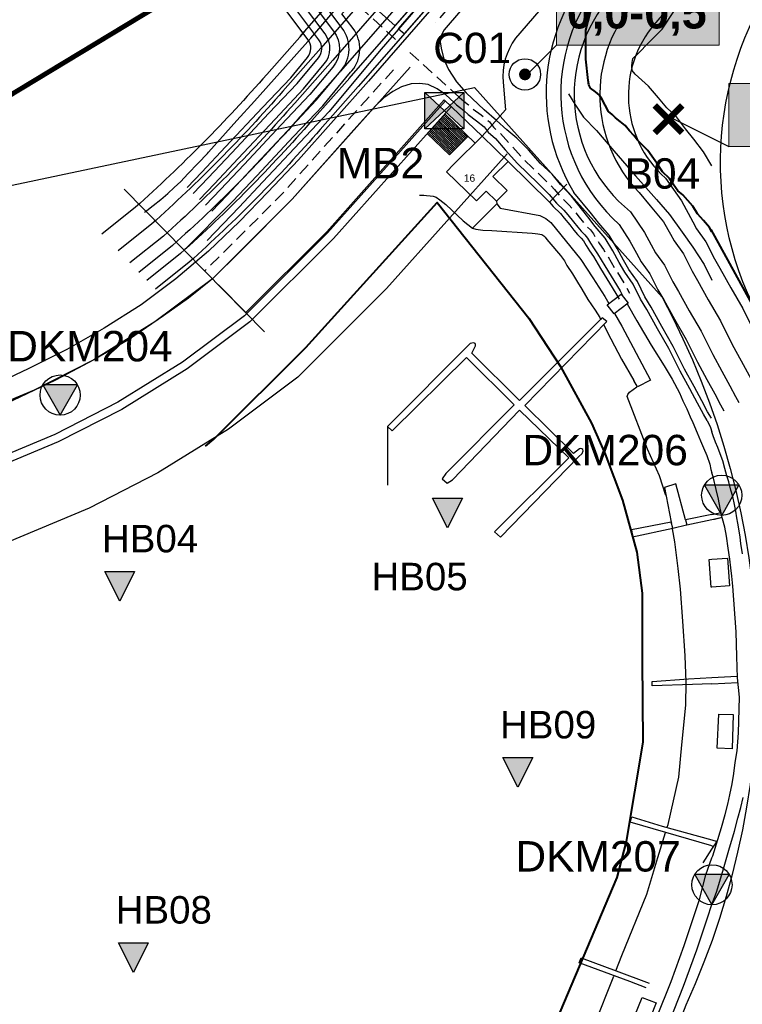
# Model space of a CAD drawing. Extents: x 158343 to 162498, y 431347 to 434500.
# Tile 27 of 248: x 158858 to 159006, y 433254 to 433457. Entities that reach past the tile are written whole.
import ezdxf
from ezdxf.enums import TextEntityAlignment as Align

# ---------------------------------------------------------------- set-up
doc = ezdxf.new("R2010")
doc.units = 0
doc.header["$LTSCALE"] = 10
doc.header["$MEASUREMENT"] = 0
doc.linetypes.add('HIDDEN', pattern=[0.375, 0.25, -0.125])
doc.layers.add('000_onzichtbaar', color=8, linetype='CONTINUOUS', plot=False)
doc.layers.add('MEET', color=6, linetype='CONTINUOUS', plot=False)
for name, color, linetype in [('20_betonwerk', 252, 'CONTINUOUS'), ('33_trappen en balustraden', 252, 'CONTINUOUS'), ('44_plafonds', 8, 'CONTINUOUS'), ('47_binneninrichting', 8, 'CONTINUOUS'), ('bestaand 007m', 8, 'CONTINUOUS'), ('bestaand 008m', 8, 'CONTINUOUS'), ('bestaand 009m', 8, 'CONTINUOUS'), ('bestaand 010m', 8, 'CONTINUOUS'), ('bestaand 011m', 8, 'CONTINUOUS'), ('bestaand 012m', 8, 'CONTINUOUS'), ('bestaande dijk', 8, 'CONTINUOUS'), ('bestaande hoogtelijnen', 8, 'CONTINUOUS'), ('BORING-MWH', 7, 'CONTINUOUS'), ('HUISNUM', 7, 'CONTINUOUS'), ('KLASSE-B-INDUSTRIE', 40, 'CONTINUOUS'), ('KWALITEIT-DIEPTE', 7, 'CONTINUOUS'), ('nieuw006m', 8, 'CONTINUOUS'), ('nieuw007m', 8, 'CONTINUOUS'), ('nieuw008m', 8, 'CONTINUOUS'), ('nieuw009m', 8, 'CONTINUOUS'), ('nieuw010m', 8, 'CONTINUOUS'), ('nieuw011m', 8, 'CONTINUOUS'), ('nieuw012m', 8, 'CONTINUOUS'), ('SONDERING', 7, 'CONTINUOUS'), ('WB-STEEKMONSTER', 7, 'CONTINUOUS'), ('X-XX-AL-grens_project-G', 7, 'AL-grens_project')]:
    doc.layers.add(name, color=color, linetype=linetype)
doc.styles.add('STANDAARD', font='arial.ttf')
doc.styles.get("Standard").update_dxf_attribs({"font": 'arial.ttf'})
doc.styles.add('Style-STANDARD', font='arial.ttf')
doc.styles.add('STYLE3', font='arialbd.ttf')
doc.linetypes.add('AL-grens_project', pattern='A,3.5,-2,[8,CCS.shx,S=2.5,R=0,X=0,Y=0],-2,3.5', length=11)

# ---------------------------------------------------------------- blocks, each defined once
blk = doc.blocks.new('STEEK')
at = {"layer": 'WB-STEEKMONSTER'}
blk.add_lwpolyline([(-2.7, 5.4), (2.7, 5.4), (0, 0)], close=True, dxfattribs=at)
blk.add_solid([(0, 0), (2.7, 5.4), (-2.7, 5.4)], dxfattribs=at)
at = {"layer": 'WB-STEEKMONSTER', "style": 'STANDAARD'}
blk.add_attdef('BNO', (-3.22, 8.87), '', height=5, dxfattribs=at)
blk = doc.blocks.new('B-2-MWH')
at = {"layer": 'BORING-MWH'}
blk.add_lwpolyline([(-0.39, 0, 0.772, 0.772, 1), (0.39, 0, 0.772, 0.772, 1)], format="xyseb", close=True, dxfattribs=at)
at = {"layer": 'BORING-MWH', "linetype": 'Continuous'}
blk.add_circle((0, 0), 2.06, dxfattribs=at)
at = {"layer": 'BORING-MWH', "style": 'STANDAARD'}
blk.add_attdef('BNO', (-4.5, 5.4), '', height=4, dxfattribs=at)
blk = doc.blocks.new('B-1-MWH')
at = {"layer": 'BORING-MWH'}
for points in [[(-1.8, 1.8, 0.85, 0.85, 0), (1.8, -1.8, 0.85, 0.85, 0)], [(-1.8, -1.8, 0.85, 0.85, 0), (1.8, 1.8, 0.85, 0.85, 0)]]:
    blk.add_lwpolyline(points, format="xyseb", dxfattribs=at)
at = {"layer": 'BORING-MWH', "style": 'STANDAARD'}
blk.add_attdef('BNO', (-3.79, 5.29), '', height=4, dxfattribs=at)
blk = doc.blocks.new('SONDERING')
at = {"layer": 'SONDERING', "transparency": 33554687}
h = blk.add_hatch(color=256, dxfattribs=at)
h.dxf.hatch_style = 1
h.paths.add_polyline_path([(0, -1.65), (1.418, 0.843), (-1.418, 0.843)])
at = {"layer": 'SONDERING'}
blk.add_lwpolyline([(0, -1.65), (1.418, 0.843), (-1.418, 0.843), (0, -1.65)], dxfattribs=at)
blk.add_circle((0, 0), 1.65, dxfattribs=at)
blk.add_attdef('BNO', (-2.722, 3.368), '', height=2.5, dxfattribs=at)
blk = doc.blocks.new('BO-30M')
at = {"layer": 'BORING-MWH'}
blk.add_lwpolyline([(-1.6, 1.5), (1.6, 1.5), (1.6, -1.5), (-1.6, -1.5)], close=True, dxfattribs=at)
for points in [[(-1.6, 1.5), (1.6, -1.5)], [(1.6, 1.5), (-1.6, -1.5)]]:
    blk.add_lwpolyline(points, dxfattribs=at)
blk.add_solid([(-1.6, 1.5), (1.6, -1.5), (-1.6, -1.5), (1.6, 1.5)], dxfattribs=at)
at = {"layer": 'BORING-MWH', "style": 'STANDAARD'}
blk.add_attdef('BNO', (-3.034, 3.635), '', height=2.5, dxfattribs=at)

msp = doc.modelspace()

# ---------------------------------------------------------------- hatches: boundary and pattern name
at = {"layer": 'KLASSE-B-INDUSTRIE'}
for points in [[(158968.1, 433464.45), (159001.51, 433464.45), (159001.51, 433451.45), (158968.1, 433451.45)], [(159003.46, 433443.6), (159036.88, 433443.6), (159036.88, 433430.61), (159003.46, 433430.61)]]:
    msp.add_hatch(color=256, dxfattribs=at).paths.add_polyline_path(points)

# ---------------------------------------------------------------- linework, layer by layer
at = {"layer": '000_onzichtbaar', "linetype": 'Continuous', "lineweight": 40}
msp.add_line((158999.74, 433413.57), (159008.58, 433397.49), dxfattribs=at)
at = {"layer": '000_onzichtbaar', "flags": 128}
for points in [[(158883.53, 433417.13), (158883.54, 433417.14), (158883.73, 433417.28), (158883.83, 433417.36), (158883.93, 433417.44), (158884.03, 433417.52), (158885.31, 433418.49), (158886.87, 433419.78), (158888.31, 433420.98), (158889.63, 433422.24), (158890.95, 433423.44), (158892.45, 433425), (158894.55, 433427.19), (158896.47, 433429.23), (158896.68, 433429.47), (158902.5, 433435.98), (158906.13, 433439.97), (158917.68, 433452.87), (158930.31, 433467.72), (158943.78, 433483.17), (158955.81, 433498.29), (158957.14, 433500)], [(159000, 433426.66), (158998.23, 433429.56), (158996.25, 433432.14), (158994.57, 433434.24), (158992.71, 433436.7), (158990.76, 433438.59), (158989.02, 433440.6), (158986.95, 433443.03), (158984.25, 433445.49), (158983.62, 433446.27), (158983.53, 433447.23), (158983.59, 433447.92), (158983.77, 433448.73), (158984.76, 433449.66), (158987.13, 433452.09), (158989.77, 433454.73), (158992.2, 433458.36)], [(158970.54, 433441.43), (158971.86, 433439.31), (158973.63, 433436.64), (158976.27, 433433.91), (158979.84, 433429.77), (158984.31, 433424.58), (158988.6, 433419.75), (158991.3, 433416.69), (158993.88, 433413.06), (158996.07, 433409.94), (158998.41, 433406.4), (159000, 433403.15)]]:
    msp.add_lwpolyline(points, dxfattribs=at)
at = {"layer": '000_onzichtbaar', "linetype": 'Continuous', "lineweight": 40, "flags": 128}
for points in [[(158974.71, 433443.47), (158974.62, 433444.2), (158974.1, 433448.58), (158974.09, 433454.51), (158975.07, 433458.22), (158977.06, 433462.8), (158979.81, 433466.27)], [(159000, 433413.13), (158999.49, 433414.02), (158998.23, 433415.46), (158997, 433416.84), (158996.04, 433418.4), (158994, 433420.68), (158993.01, 433421.55), (158992.02, 433422.87), (158991.3, 433424.04), (158989.86, 433425.45), (158988.69, 433427.22), (158987.67, 433428.63), (158986.83, 433429.8), (158985.72, 433430.91), (158984.7, 433431.93), (158983.95, 433432.92), (158983.05, 433433.85), (158982.21, 433434.96), (158981.19, 433435.77), (158980.17, 433436.52), (158979.51, 433437.18), (158978.73, 433437.81), (158978.07, 433439.1), (158977.47, 433440.3), (158976.93, 433441.17), (158976.09, 433441.86), (158975.1, 433442.61), (158974.74, 433443.3), (158974.67, 433443.64)], [(158896.04, 433369.06), (158897.73, 433370.49), (158916.65, 433389.37), (158943.63, 433419.11), (158962.43, 433395.41), (158968.89, 433385.48), (158975.26, 433373.79), (158978.06, 433367.45), (158981.62, 433357.96), (158984.61, 433347.34), (158985.67, 433338.86), (158985.7, 433325.13), (158985.82, 433308.28), (158982.42, 433287.85), (158980.45, 433280.51), (158955.04, 433220.34)]]:
    msp.add_lwpolyline(points, dxfattribs=at)
at = {"layer": '000_onzichtbaar'}
for points in [[(158938.02, 433446.9), (158913.82, 433419.8), (158897.46, 433403.47), (158885.65, 433394.63), (158873.13, 433386.84), (158860.88, 433380.57), (158782.77, 433347.86), (158766.1, 433341.07), (158677.46, 433305.16), (158633.18, 433291.97)], [(158933.4, 433373.13), (158933.4, 433361.09)], [(158933.4, 433373.13), (158933.4, 433361.09)]]:
    msp.add_lwpolyline(points, dxfattribs=at)
at = {"layer": '20_betonwerk', "linetype": 'HIDDEN', "flags": 128}
for points in [[(159057.49, 433580.23), (159052.7, 433575.5), (159041.67, 433564.63), (159029.47, 433552.86), (159016.66, 433539.3), (159001.33, 433522.09), (158998.33, 433518.8), (158983.33, 433502.27), (158982.64, 433501.48), (158963.88, 433480.04), (158943.29, 433456.09)], [(158935.05, 433452.64), (158922.92, 433463.68), (158914.17, 433521.51)], [(158948.15, 433440.72), (158937.92, 433450.03)], [(158934.64, 433446.4), (158924.8, 433435.53), (158912.18, 433421.34), (158901.6, 433410.69), (158895.88, 433405.08)], [(158948.16, 433440.71), (158948.57, 433440.33), (158949.08, 433439.92), (158950.04, 433439.19), (158950.9, 433438.36), (158952.62, 433437.11), (158954.31, 433435.71), (158955.17, 433434.61), (158956.6, 433433.32), (158958.7, 433430.98), (158961.19, 433428.17), (158963.19, 433426.23), (158965.38, 433424.1), (158967.71, 433421.82), (158969.21, 433420.02), (158970.7, 433418.59), (158971.61, 433417.53), (158972.76, 433416.1), (158973.63, 433415.02), (158974.23, 433414.29), (158975.05, 433413.49), (158975.68, 433412.67), (158976.32, 433411.58), (158976.92, 433410.62), (158977.76, 433409.45), (158979.29, 433406.91), (158982.43, 433401.73), (158983.1, 433400.52)]]:
    msp.add_lwpolyline(points, dxfattribs=at)
at = {"layer": '20_betonwerk'}
for points in [[(158945.28, 433440.02), (158921.08, 433412.92), (158904.02, 433395.89), (158891.3, 433386.37), (158878.06, 433378.13), (158865.1, 433371.49), (158786.59, 433338.62), (158769.86, 433331.81), (158691.94, 433300.24)], [(158946.51, 433438.84), (158922.32, 433411.76), (158905.14, 433394.61), (158892.26, 433384.96), (158878.9, 433376.65), (158865.82, 433369.95), (158787.24, 433337.05), (158770.5, 433330.23), (158729.66, 433313.68)], [(158957.93, 433429.12), (158933.22, 433401.44), (158914.98, 433383.24), (158900.74, 433372.57), (158886.29, 433363.58), (158872.14, 433356.33), (158792.96, 433323.19), (158776.15, 433316.33), (158690.8, 433281.76)]]:
    msp.add_lwpolyline(points, dxfattribs=at)
at = {"layer": '33_trappen en balustraden', "flags": 128}
for points in [[(158990.53, 433358.98), (158989.2, 433362.97), (158986.76, 433368.46), (158982.61, 433379.3), (158982.74, 433379.7), (158983.07, 433380.16), (158984.56, 433381.28)], [(158990.82, 433290.85), (158990.98, 433291.4), (158993.22, 433301.11), (158993.83, 433307.77), (158994.63, 433315.88), (158994.68, 433320.61), (158994.48, 433326.04), (158994.03, 433333.14), (158993.53, 433339.72), (158993.09, 433343.99), (158992.35, 433349.46), (158991.88, 433352.09)], [(158991.6, 433353.45), (158991.67, 433353.29)], [(158980.25, 433261.31), (158981.48, 433264.44), (158986.6, 433277.09), (158988.87, 433284.61), (158990.48, 433289.76)], [(158968.92, 433233.52), (158975.85, 433250.11), (158979.83, 433260.22)]]:
    msp.add_lwpolyline(points, dxfattribs=at)
at = {"layer": '44_plafonds'}
for p, q in [((158944.77, 433436.9), (158949.53, 433432.32)), ((158944.97, 433437.13), (158949.74, 433432.53)), ((158945.17, 433437.35), (158951.42, 433431.34)), ((158942.97, 433434.89), (158947.63, 433430.4)), ((158943.17, 433435.11), (158947.84, 433430.62)), ((158943.37, 433435.33), (158948.05, 433430.83)), ((158943.57, 433435.56), (158948.26, 433431.04)), ((158943.77, 433435.78), (158948.47, 433431.25)), ((158943.97, 433436.01), (158948.69, 433431.47)), ((158944.17, 433436.23), (158948.9, 433431.68)), ((158944.37, 433436.45), (158949.11, 433431.89)), ((158944.57, 433436.68), (158949.32, 433432.11)), ((158941.57, 433433.32), (158946.15, 433428.91)), ((158941.77, 433433.54), (158946.36, 433429.13)), ((158941.97, 433433.77), (158946.57, 433429.34)), ((158942.17, 433433.99), (158946.78, 433429.55)), ((158942.37, 433434.21), (158946.99, 433429.76)), ((158942.57, 433434.44), (158947.21, 433429.98)), ((158942.77, 433434.66), (158947.42, 433430.19)), ((158951.36, 433434.16), (158951.31, 433434.11)), ((158949.95, 433432.74), (158946.15, 433428.91))]:
    msp.add_line(p, q, dxfattribs=at)
at = {"layer": '44_plafonds', "flags": 128}
for points in [[(158957.99, 433421.63), (158955.75, 433419.4), (158953.65, 433421.43), (158951.69, 433419.48), (158945.49, 433425.45), (158947.04, 433426.99), (158947.01, 433427.02), (158952.8, 433432.78), (158958.19, 433427.59), (158955.05, 433424.46), (158957.99, 433421.63)], [(158982.8, 433398.46), (158979.91, 433396.26), (158978.48, 433398.13), (158981.38, 433400.33), (158982.8, 433398.46)], [(158978.43, 433394.7), (158977.47, 433395.42), (158960.49, 433378.47), (158950.74, 433388.22), (158951.34, 433389.39), (158951.49, 433389.69), (158951.46, 433389.99), (158951.43, 433390.17), (158951.25, 433390.26), (158951.01, 433390.29), (158950.68, 433390.26), (158950.38, 433390.14), (158950.2, 433390.02), (158933.4, 433373.13), (158934.33, 433372.23), (158949.63, 433387.29), (158959.41, 433377.6), (158945.4, 433363.5), (158944.65, 433362.39), (158945.64, 433361.46), (158946.72, 433362.18), (158960.49, 433376.46), (158970.6, 433366.71), (158955.36, 433351.47), (158956.62, 433350.42), (158972.58, 433366.89), (158973.36, 433367.61), (158973.54, 433368.15), (158973.48, 433368.42), (158973.3, 433368.57), (158973.03, 433368.6), (158972.79, 433368.57), (158971.56, 433367.55), (158961.57, 433377.42), (158978.43, 433394.7)], [(159000, 433355.04), (158994.6, 433353.93), (158994.81, 433352.91), (159000, 433354.02)], [(159000, 433355.04), (159001.89, 433355.43)], [(159000, 433354.02), (159002.13, 433354.47)], [(159000, 433354.02), (159000.5, 433354.12)], [(159000.5, 433354.12), (159002.13, 433354.47)], [(158991.96, 433352.25), (158991.6, 433353.45), (158983.5, 433351.89), (158983.68, 433350.48), (158991.96, 433352.25)], [(158999.42, 433345.81), (159000, 433345.85)], [(159000, 433340.11), (158999.85, 433340.1), (158999.42, 433345.81)], [(159000, 433345.85), (159003.18, 433346.09), (159003.61, 433340.39), (159000, 433340.11)], [(159000, 433320.3), (158995.98, 433320.11), (158987.73, 433319.85), (158987.76, 433320.76), (158995.18, 433321.29), (159000, 433321.57)], [(159004.38, 433313.96), (159004.16, 433306.89), (159001.05, 433307.07), (159001.4, 433314.07), (159004.38, 433313.96)], [(159000, 433286.97), (158983.24, 433291.87), (158983.52, 433292.92), (158989.8, 433291.05), (159000, 433288.2)], [(158986.52, 433257.86), (158983.17, 433259.11), (158972.77, 433262.95), (158973.12, 433263.96), (158980.31, 433261.34), (158987.12, 433258.76)], [(158988.54, 433254.74), (158986.36, 433249.21), (158983.44, 433250.3), (158985.69, 433255.86), (158988.54, 433254.74)]]:
    msp.add_lwpolyline(points, dxfattribs=at)
at = {"layer": '47_binneninrichting', "flags": 128}
for points in [[(158940, 433420.62), (158940.87, 433420.65), (158941.41, 433420.59), (158942.13, 433420.53), (158942.79, 433420.47), (158943.36, 433420.2), (158944.14, 433419.66), (158945.37, 433418.73), (158948.91, 433415.37), (158950.86, 433413.84), (158951.55, 433413.63), (158952.96, 433413.42), (158954.79, 433413.36), (158963.07, 433412.82), (158963.7, 433412.76), (158964.27, 433412.7), (158964.69, 433412.61), (158965.08, 433412.55), (158965.5, 433412.31), (158965.77, 433412.04), (158966.13, 433411.53), (158966.52, 433411.08), (158968.89, 433408.26), (158969.73, 433407.12), (158970.21, 433406.19), (158971.35, 433404.51), (158972.4, 433402.77), (158973.3, 433401.36), (158974.53, 433399.23), (158976, 433397.01), (158976.99, 433395.48), (158977.2, 433395.06)], [(158950.86, 433413.84), (158955.81, 433418.85)], [(158955.75, 433419.4), (158955.81, 433418.85), (158956.5, 433417.97), (158964.65, 433416.47)], [(158964.65, 433416.47), (158965.88, 433415.87), (158966.95, 433415.03)], [(158966.95, 433415.03), (158973.06, 433407.45)], [(158973.06, 433407.45), (158975.56, 433403.65), (158978, 433399.8)], [(158978, 433399.8), (158978.82, 433398.39)], [(158982.62, 433398.32), (158984.58, 433394.82), (158987.52, 433389.81), (158990.16, 433385.61), (158991.84, 433382.85), (158993.31, 433380.03), (158994.03, 433378.41), (158994.87, 433376.76), (158995.56, 433375.14), (158996.07, 433373.97), (158996.97, 433371.84), (158997.66, 433370.16), (158998.29, 433368.75), (158998.98, 433367.16), (158999.55, 433365.36), (158999.79, 433364.31), (159000, 433363.64)], [(158980.01, 433396.33), (158981.52, 433393.73), (158987.4, 433382.61)], [(158977.77, 433394.07), (158979.24, 433391.13), (158981.46, 433386.93), (158983.95, 433382.55)], [(158987.4, 433382.61), (158984.71, 433381.26), (158983.95, 433382.55)], [(158999.01, 433374.33), (158999.7, 433372.89), (159000, 433372.02)], [(159006.27, 433346.94), (159005.94, 433349.1), (159005.76, 433350.36), (159005.58, 433351.68), (159005.34, 433353.3), (159005.13, 433354.38), (159004.92, 433355.73), (159004.65, 433357.08), (159004.29, 433358.76), (159003.87, 433360.02), (159003.45, 433361.73), (159003.06, 433363.02), (159002.61, 433364.49), (159002.25, 433366.08), (159001.71, 433367.52), (159001.23, 433368.78), (159000.75, 433369.92), (159000.27, 433371.24), (159000, 433372.02)], [(159000, 433284.54), (159000.15, 433284.95), (159001.99, 433290.74), (159002.69, 433293.43), (159003.29, 433295.54), (159003.7, 433297.49), (159004.13, 433299.72), (159004.51, 433301.84), (159004.76, 433304.09), (159005.16, 433306.53), (159005.46, 433310.2), (159005.64, 433317.55), (159005.25, 433321.47), (159005.13, 433325.88), (159004.98, 433330.92), (159004.26, 433340.34), (159004.08, 433342.41), (159003.9, 433344.12), (159003.69, 433345.89), (159003.3, 433348.11), (159003, 433350.57), (159002.64, 433352.43), (159002.19, 433354.17), (159001.65, 433356.36), (159001.32, 433358.22), (159000.84, 433360.2), (159000.27, 433362.78), (159000, 433363.64)], [(158994.6, 433353.93), (158992.56, 433361.34), (158990.25, 433360.59), (158991.6, 433353.45)], [(158991.96, 433352.25), (158994.78, 433352.94)], [(159000, 433321.57), (159003.88, 433321.79)], [(159003.88, 433321.79), (159005.24, 433321.86)], [(159000, 433320.3), (159005.34, 433320.54)], [(159000, 433274.91), (159000.91, 433277.5), (159002.21, 433281.8), (159003.49, 433286.1), (159004.62, 433290.02), (159005.33, 433292.71), (159005.94, 433294.88), (159006.38, 433296.95)], [(159000, 433288.2), (159001.08, 433287.89)], [(159000, 433286.29), (159001.11, 433287.99)], [(158998.17, 433283.51), (159000, 433286.29)], [(159000, 433286.97), (159000.37, 433286.86)], [(158974.3, 433218.77), (158975.86, 433222.68), (158979.41, 433230.59), (158982.4, 433236.52), (158986.45, 433246.7), (158988.69, 433251.77), (158991.61, 433259.14), (158994.3, 433266.55), (158996.47, 433273.11), (158997.42, 433275.99), (158998.74, 433281.07), (159000, 433284.54)], [(158959.75, 433178.04), (158961.77, 433183.36), (158965.99, 433192.88), (158970.05, 433201.97), (158973.1, 433208.88), (158975.65, 433214.83), (158978.38, 433221.61), (158981.9, 433229.47), (158985.54, 433237.65), (158988.95, 433245.61), (158991.21, 433250.71), (158994.16, 433258.17), (158996.88, 433265.65), (158999.05, 433272.23), (159000, 433274.91)]]:
    msp.add_lwpolyline(points, dxfattribs=at)
at = {"layer": 'bestaand 007m'}
msp.add_lwpolyline([(158915.48, 433453.25), (158981.73, 433529.12), (159018.03, 433569.37), (159047.76, 433602.88), (159081.69, 433652.81), (159085.13, 433661.43), (159085.13, 433661.43), (159114.31, 433675.57), (159115.73, 433676.13), (159124.59, 433670.36), (159179.32, 433702.22), (159237.59, 433720.1)], dxfattribs=at)
at = {"layer": 'bestaand 008m'}
msp.add_lwpolyline([(159181.6, 433697.3, 0.08662), (159125.48, 433660.65), (159115.67, 433654.54), (159107.09, 433659.8), (159095.29, 433658.02), (159091.84, 433649.4), (159022.21, 433565.59), (158985.35, 433525.99), (158919.75, 433450.81), (158911.94, 433442.03, -0.03121), (158885.02, 433414.73), (158878.11, 433409.19)], format="xyb", dxfattribs=at)
at = {"layer": 'bestaand 009m'}
msp.add_lwpolyline([(159240.49, 433708.21), (159183.27, 433693.7, 0.082445), (159127.94, 433657.15), (159102.86, 433636.01), (159094.69, 433641.01), (159090.27, 433643.75), (159050.17, 433586.94), (159024.96, 433563.14), (158987.96, 433523.73), (158922.15, 433448.34), (158914.35, 433439.56, -0.03121), (158887.42, 433412.25), (158880.51, 433406.72)], format="xyb", dxfattribs=at)
at = {"layer": 'bestaand 010m'}
msp.add_lwpolyline([(159240.41, 433705.17), (159184.4, 433691.23, 0.072531), (159129.89, 433654.37), (159097.04, 433626.63), (159086.2, 433633.34), (159052.25, 433585.11), (159026.82, 433561.54), (158990, 433521.97), (158923.75, 433446.11), (158916.23, 433437.62, -0.03121), (158889.3, 433410.32), (158882.39, 433404.79)], format="xyb", dxfattribs=at)
at = {"layer": 'bestaand 011m'}
msp.add_lwpolyline([(158925.52, 433444.58), (158991.77, 433520.44), (159028.58, 433559.99), (159054.14, 433583.45), (159081.98, 433623.01), (159091.07, 433617.41), (159131.95, 433651.43, -0.058415), (159185.54, 433688.83), (159241.56, 433702.44, 0.067536)], format="xyb", dxfattribs=at)
msp.add_lwpolyline([(159028.58, 433559.99), (159054.14, 433583.45), (159080.56, 433620.99), (159046.78, 433601.33, 0.130637), (159036.41, 433592.49), (159028.34, 433575.69, -0.372637), (159021.89, 433569.13), (159012.17, 433568.61), (159001.23, 433568.61, 0.397259), (158983.96, 433554.88, -0.107121), (158966.25, 433500.19), (158928.75, 433463.1), (158927.74, 433461.99), (158934.98, 433455.41), (158991.77, 433520.44)], format="xyb", close=True, dxfattribs=at)
at = {"layer": 'bestaand 012m'}
msp.add_line((158935.67, 433454.78), (158936.85, 433453.75), dxfattribs=at)
for points in [[(159408.89, 433775.04), (159408.89, 433775.04, -0.067796), (159242.64, 433699.85), (159186.67, 433686.3, 0.05566), (159133.59, 433649.1), (159093.65, 433616.62), (159093.68, 433610.92), (159081.13, 433601.99), (159072.77, 433607.86), (159055.82, 433582.02), (159030.18, 433558.57), (158993.66, 433518.81), (158927.41, 433442.94)], [(158935.67, 433454.78), (158950.09, 433471.54), (158973.66, 433497.29), (158977.57, 433505.13), (158981.44, 433516.97), (158988.14, 433535.29), (158992.95, 433551.13, -0.397393), (159002.33, 433559.12), (159025.87, 433561.71, 0.346059), (159030.89, 433566.41), (159034.36, 433576.74, -0.188878), (159049.85, 433593.36), (159071.64, 433606.14), (159055.82, 433582.02), (159030.18, 433558.57), (158993.66, 433518.81), (158936.85, 433453.75), (158935.67, 433454.77)]]:
    msp.add_lwpolyline(points, format="xyb", dxfattribs=at)
at = {"layer": 'bestaande dijk', "flags": 128}
for points in [[(158978.1, 433500), (158976.97, 433498.72), (158962.38, 433481.78), (158948.55, 433465.99), (158929.52, 433444.06), (158915.16, 433427.9), (158908.85, 433421.26), (158902.99, 433415.22)], [(158984.33, 433500), (158965.58, 433478.57), (158945, 433454.62)], [(158984.33, 433500), (158965.58, 433478.57), (158945, 433454.62)], [(158945, 433454.62), (158944.44, 433453.44), (158944.23, 433452.14), (158944.4, 433450.84)], [(158944.4, 433450.84), (158944.95, 433448.56), (158945.9, 433446.43)], [(158944.4, 433450.84), (158944.95, 433448.56), (158945.9, 433446.43)], [(158945.9, 433446.43), (158947.56, 433443.91), (158949.57, 433441.66)], [(158938.27, 433443.51), (158936.3, 433442.92), (158934.5, 433441.92)], [(158941.74, 433443.35), (158940.02, 433443.61), (158938.27, 433443.51)], [(158945.28, 433441.31), (158943.61, 433442.51), (158941.74, 433443.35)], [(158934.5, 433441.92), (158932.64, 433440.61), (158931, 433439.03)], [(158947.14, 433439.61), (158945.28, 433441.31)], [(158949.57, 433441.66), (158953.26, 433438.2)], [(158931, 433439.03), (158926.47, 433434.03), (158913.82, 433419.8), (158903.18, 433409.1), (158897.46, 433403.47)], [(158947.14, 433439.61), (158947.59, 433439.19), (158948.16, 433438.74), (158949.06, 433438.05), (158949.93, 433437.21), (158951.7, 433435.92), (158953.23, 433434.66), (158954.07, 433433.58), (158955.54, 433432.26), (158957.58, 433429.98), (158960.1, 433427.13), (158962.14, 433425.15), (158964.33, 433423.02), (158966.61, 433420.8), (158968.11, 433419), (158969.61, 433417.56), (158970.45, 433416.57), (158971.59, 433415.16), (158972.46, 433414.08), (158973.12, 433413.27), (158973.93, 433412.49), (158974.44, 433411.83), (158975.04, 433410.81), (158975.67, 433409.79), (158976.51, 433408.62), (158978.01, 433406.13), (158981.13, 433400.97), (158981.8, 433399.78)], [(158999.01, 433374.33), (158998.23, 433375.68), (158997.06, 433377.93), (158995.44, 433380.87), (158993.49, 433384.47), (158991.18, 433389.12), (158988.81, 433393.2), (158986.62, 433397.16), (158985.36, 433399.29), (158983.83, 433402.38), (158982.09, 433404.81), (158980.98, 433406.82), (158979.66, 433409.22), (158978.1, 433411.83), (158976, 433414.23), (158974.5, 433416.21), (158971.17, 433420.44), (158968.92, 433422.84), (158967.18, 433424.94), (158964.84, 433427.13), (158962.35, 433429.92), (158959.95, 433432.38), (158957.88, 433434.09), (158955.78, 433435.98), (158953.26, 433438.2)], [(158902.99, 433415.22), (158896.63, 433409.17), (158889.98, 433403.44)], [(158889.98, 433403.44), (158882.81, 433398.1), (158875.27, 433393.29)], [(158897.46, 433403.47), (158892.58, 433399.5), (158887.45, 433395.86)], [(158887.45, 433395.86), (158880.46, 433391.08), (158873.13, 433386.84)], [(158875.27, 433393.29), (158867.58, 433388.95), (158859.68, 433384.99)], [(158873.13, 433386.84), (158865.27, 433382.66), (158856.5, 433378.47), (158842.06, 433372.1), (158825.25, 433365.06), (158809.57, 433358.89), (158792.42, 433351.98), (158782.21, 433347.62)], [(158859.68, 433384.99), (158854.29, 433382.41), (158843.76, 433377.85)]]:
    msp.add_lwpolyline(points, dxfattribs=at)
at = {"layer": 'bestaande hoogtelijnen'}
for points in [[(158916.41, 433454.24), (158908.61, 433445.46, -0.03121), (158881.68, 433418.16), (158874.77, 433412.62)], [(158925.66, 433444.73), (158917.86, 433435.95, -0.03121), (158890.93, 433408.65), (158884.02, 433403.11)], [(158927.41, 433442.94), (158919.6, 433434.15, -0.03121), (158892.67, 433406.85), (158885.77, 433401.32)]]:
    msp.add_lwpolyline(points, format="xyb", dxfattribs=at)
at = {"layer": 'KLASSE-B-INDUSTRIE', "color": 7, "lineweight": 5}
for points in [[(158968.1, 433464.45), (159001.51, 433464.45), (159001.51, 433451.45), (158968.1, 433451.45)], [(159003.46, 433443.6), (159036.88, 433443.6), (159036.88, 433430.61), (159003.46, 433430.61)]]:
    msp.add_lwpolyline(points, close=True, dxfattribs=at)
at = {"layer": 'KWALITEIT-DIEPTE'}
for points in [[(158962.36, 433445.7), (158968.1, 433451.45)], [(158991.83, 433436.47), (159003.46, 433430.61)]]:
    msp.add_lwpolyline(points, dxfattribs=at)
at = {"layer": 'MEET', "const_width": 1}
msp.add_lwpolyline([(159217.96, 434088.85), (159435.98, 434020.25), (159504.62, 433836.46), (159784.94, 433953.55), (159866.41, 433734.33), (159822.4, 433519.03), (159655.9, 433512.46), (159222.15, 433324.12), (159221.05, 433289.09), (159066.14, 433159.95), (158988.58, 433123), (158887.87, 433065.24), (158810.46, 433043.05), (158594.73, 433280.89), (158643.69, 433366.24), (158736.01, 433394.89), (158840.95, 433432.1), (158907.6, 433472.41), (158902.41, 433599.51), (159112.89, 433678.64), (159214.78, 433765.28), (159227.57, 433847.1)], close=True, dxfattribs=at)
at = {"layer": 'nieuw006m', "flags": 128}
msp.add_lwpolyline([(159011.97, 433390.89), (159007.26, 433400.61), (159007.26, 433400.61, -0.28354), (159017.72, 433471.1), (159017.72, 433471.1), (159017.72, 433471.1)], format="xyb", dxfattribs=at)
at = {"layer": 'nieuw006m'}
msp.add_lwpolyline([(158892.27, 433422.19), (158895.32, 433425.39), (158900.17, 433430.56), (158907.77, 433438.66), (158913.55, 433444.77), (158916.98, 433448.91, 0.347404), (158917.07, 433452.63), (158912.83, 433458.28)], format="xyb", dxfattribs=at)
at = {"layer": 'nieuw007m', "flags": 128}
for points in [[(159192.72, 433650.89), (159192.72, 433650.89), (159175.16, 433637.12), (159156.8, 433622.68), (159132.81, 433599.61), (159127.03, 433594.16, -0.044703), (159108.08, 433583.34, 0.04176), (159100.14, 433577.43), (159095.74, 433571.41), (159087.76, 433561.99), (159076.77, 433551.13), (159065.58, 433540.1), (159053.82, 433528.76), (159041.9, 433516.14), (159026.79, 433499.19), (159023.69, 433495.77), (159008.9, 433479.48), (159008.42, 433478.93), (158989.75, 433457.6), (158988.03, 433455.59)], [(158893.54, 433420.98), (158896.59, 433424.19), (158901.45, 433429.37), (158909.04, 433437.46), (158914.86, 433443.61), (158919.21, 433448.86, 0.347404), (158919.3, 433452.58), (158914.39, 433459.11), (158912.58, 433508.65), (158919.5, 433509.66), (158920.78, 433510.17)], [(158988.33, 433455.94, 0.40824), (158990.43, 433424.15), (158990.43, 433424.15), (158990.43, 433424.15), (158990.43, 433424.15), (158993.74, 433419.5)]]:
    msp.add_lwpolyline(points, format="xyb", dxfattribs=at)
at = {"layer": 'nieuw008m', "flags": 128}
for points in [[(158894.8, 433419.77), (158897.87, 433422.98), (158902.72, 433428.17), (158910.32, 433436.26), (158916.17, 433442.45), (158920.43, 433447.59, 0.347404), (158920.58, 433453.78), (158915.95, 433459.95), (158914.45, 433496.29), (158921.33, 433497.29), (158922, 433497.68)], [(158983.78, 433459.86, 0.383655), (158985.04, 433421.2), (158987.31, 433418.47), (158990.07, 433415.19), (158991.49, 433412.61), (158992.26, 433411.23), (158994.15, 433408.58), (158995.92, 433405.02), (158997.04, 433403.12), (158999.25, 433399.12), (159001.75, 433394.81), (159004.14, 433390), (159005.97, 433386.62), (159007.64, 433383.59), (159008.75, 433381.45), (159009.4, 433380.33)]]:
    msp.add_lwpolyline(points, format="xyb", dxfattribs=at)
msp.add_lwpolyline([(158993.74, 433419.5), (158993.74, 433419.5), (158996.08, 433415.13), (158996.85, 433413.74), (158998.74, 433411.09), (159000.51, 433407.53), (159001.63, 433405.64), (159003.84, 433401.63), (159006.34, 433397.33), (159008.73, 433392.52), (159010.56, 433389.14), (159012.23, 433386.11), (159013.34, 433383.97), (159013.99, 433382.85)], dxfattribs=at)
at = {"layer": 'nieuw009m', "flags": 128}
for points in [[(158923.69, 433485.28), (158923.21, 433484.93), (158916.32, 433483.93), (158917.51, 433460.78), (158922.35, 433454.35, -0.347752), (158922.16, 433446.91), (158917.48, 433441.29), (158917.48, 433441.29), (158911.59, 433435.06), (158904, 433426.97), (158899.14, 433421.78), (158896.07, 433418.56)], [(158980.37, 433462.8, 0.441034), (158983.26, 433417.25), (158986.17, 433412.95), (158987.55, 433410.44), (158988.44, 433408.82), (158990.28, 433406.25), (158991.96, 433402.87), (158993.13, 433400.88), (158995.33, 433396.9), (158997.79, 433392.68), (159000.15, 433387.93), (159002.02, 433384.47), (159003.67, 433381.47), (159004.81, 433379.29), (159005.5, 433378.08)]]:
    msp.add_lwpolyline(points, format="xyb", dxfattribs=at)
at = {"layer": 'nieuw010m', "flags": 128}
for points in [[(158897.34, 433417.36), (158900.41, 433420.58), (158905.28, 433425.78), (158912.87, 433433.86), (158918.79, 433440.13), (158921.64, 433443.56), (158923.88, 433446.24, 0.348072), (158924.1, 433454.93), (158919.07, 433461.62), (158918.19, 433471.57), (158925.08, 433472.57), (158925.11, 433472.6)], [(158977.72, 433465.08, 0.40787), (158980.92, 433414.65), (158983.13, 433411.21), (158984.48, 433408.75), (158985.48, 433406.95), (158987.27, 433404.45), (158988.88, 433401.2), (158990.09, 433399.15), (158992.29, 433395.17), (158994.7, 433391.02), (158997.04, 433386.31), (158998.95, 433382.79), (159000.59, 433379.82), (159001.74, 433377.6), (159002.47, 433376.33)]]:
    msp.add_lwpolyline(points, format="xyb", dxfattribs=at)
at = {"layer": 'nieuw011m'}
for p, q in [((158945.06, 433440.24), (158952.8, 433432.78)), ((158970.2, 433422.93), (158966.63, 433419.22)), ((158908.15, 433392.6), (158879.38, 433421.87))]:
    msp.add_line(p, q, dxfattribs=at)
at = {"layer": 'nieuw011m', "flags": 128}
for points in [[(158891.68, 433409.35), (158901.68, 433419.38), (158906.55, 433424.58), (158914.14, 433432.66), (158920.1, 433438.97), (158925.84, 433445.88), (158926.09, 433446.18, 0.348725), (158926.33, 433454.88), (158924.04, 433457.92), (158928.75, 433463.1), (158966.25, 433500.19, 0.107121), (158983.96, 433554.88), (158983.96, 433554.88, -0.397259), (159001.23, 433568.61), (159012.17, 433568.61), (159021.89, 433569.13, 0.372637), (159028.34, 433575.69), (159036.41, 433592.49, -0.130637), (159046.78, 433601.33), (159082.96, 433622.38), (159091.07, 433617.41), (159126.77, 433661.72, -0.100932), (159134.23, 433668.37), (159261.86, 433754.53, 0.31524)], [(159190.81, 433671.04), (159179.76, 433663.2), (159164.44, 433650.31), (159145.63, 433635.52), (159121.08, 433611.92), (159116.32, 433607.43, -0.04414), (159100.11, 433598.4, 0.052058), (159087.44, 433588.86), (159082.37, 433581.94), (159075.28, 433573.55), (159064.82, 433563.23), (159053.71, 433552.28), (159041.74, 433540.73), (159029.37, 433527.64), (159014.15, 433510.56), (159011.11, 433507.2), (158996.21, 433490.79), (158995.63, 433490.12), (158976.91, 433468.74, 0.340182), (158971.68, 433421.16)]]:
    msp.add_lwpolyline(points, format="xyb", dxfattribs=at)
for points in [[(158898.69, 433402.22), (158898.69, 433402.22), (158904.29, 433396.52), (158920.92, 433413.12), (158945.06, 433440.24), (158952.8, 433432.78), (158958.19, 433427.59), (158966.63, 433419.22), (158967.38, 433418.32), (158968.88, 433416.87), (158969.68, 433415.93), (158970.81, 433414.53), (158971.68, 433413.45), (158972.38, 433412.59), (158973.18, 433411.82), (158973.61, 433411.27), (158974.18, 433410.29), (158974.84, 433409.23), (158975.67, 433408.07), (158977.15, 433405.61), (158980.27, 433400.47), (158980.92, 433399.29)], [(158999.88, 433374.83), (158999.11, 433376.16), (158997.94, 433378.4), (158996.32, 433381.35), (158994.38, 433384.93), (158992.06, 433389.59), (158989.68, 433393.69), (158987.49, 433397.66), (158986.24, 433399.77), (158984.69, 433402.9), (158982.94, 433405.34), (158981.86, 433407.3), (158980.53, 433409.72), (158978.91, 433412.42), (158976.78, 433414.86), (158975.29, 433416.82), (158975.29, 433416.82), (158971.68, 433421.16)]]:
    msp.add_lwpolyline(points, dxfattribs=at)
at = {"layer": 'nieuw012m', "flags": 128}
for points in [[(159285.69, 433761.41), (159138.98, 433668.47, 0.121024), (159126.08, 433657.87), (159095.57, 433617), (159091.46, 433613.16), (159089.21, 433607.6), (159081.13, 433601.99), (159073.62, 433607.3), (159049.85, 433593.36, 0.188878), (159034.36, 433576.74), (159030.89, 433566.41, -0.346059), (159025.87, 433561.71), (159002.33, 433559.12, 0.397393), (158992.95, 433551.13), (158988.14, 433535.29), (158981.44, 433516.97), (158977.57, 433505.13), (158973.66, 433497.29), (158950.09, 433471.54), (158932.09, 433450.6)], [(158974.83, 433470.54), (158959.65, 433452.86, 0.183381), (158957.15, 433443.82), (158957.59, 433438.2), (158952.8, 433432.78), (158945.06, 433440.24), (158945.06, 433440.24)]]:
    msp.add_lwpolyline(points, format="xyb", dxfattribs=at)
msp.add_lwpolyline([(158932.09, 433450.6), (158932.09, 433450.6), (158927.18, 433444.76), (158921.41, 433437.81), (158915.41, 433431.46), (158907.83, 433423.38), (158902.95, 433418.18), (158896.41, 433411.31)], dxfattribs=at)
at = {"layer": 'X-XX-AL-grens_project-G', "ltscale": 0.1, "flags": 128}
msp.add_lwpolyline([(158951.24, 433442.77), (158989.76, 433399.71, -0.23464), (158994.65, 433254.26), (158961.6, 433168.57), (158883.05, 433077.97), (158813.18, 433049.46), (158654.07, 433244.25), (158624.44, 433244.25), (158606.11, 433277.3), (158657.82, 433359.82), (158841.7, 433419.6), (158951.24, 433442.77)], format="xyb", dxfattribs=at)

# ---------------------------------------------------------------- block references
at = {"layer": 'BORING-MWH'}
ref = msp.add_blockref('B-2-MWH', (158961.62, 433445.45), dxfattribs=dict(at, xscale=1.56, yscale=1.56, zscale=1.56))
ref.add_attrib('BNO', 'C01', (158942.79, 433447.76), dxfattribs={"height": 6.24, "style": 'STANDAARD'})
ref = msp.add_blockref('BO-30M', (158945.09, 433438.01), dxfattribs=dict(at, xscale=2.5, yscale=2.5, zscale=2.5))
ref.add_attrib('BNO', 'MB2', (158922.98, 433424.11), dxfattribs={"height": 6.25, "style": 'STANDAARD'})
ref = msp.add_blockref('B-1-MWH', (158991.07, 433436.26), dxfattribs=dict(at, xscale=1.56, yscale=1.56, zscale=1.56))
ref.add_attrib('BNO', 'B04', (158982.08, 433421.98), dxfattribs={"height": 6.24, "style": 'STANDAARD'})
at = {"layer": 'SONDERING'}
ref = msp.add_blockref('SONDERING', (158866.21, 433379.58), dxfattribs=dict(at, xscale=2.5, yscale=2.5, zscale=2.5))
ref.add_attrib('BNO', 'DKM204', (158855.34, 433386.5), dxfattribs={"height": 6.25})
ref = msp.add_blockref('SONDERING', (159002, 433359), dxfattribs=dict(at, xscale=2.5, yscale=2.5, zscale=2.5))
ref.add_attrib('BNO', 'DKM206', (158961.09, 433365.16), dxfattribs={"height": 6.25})
ref = msp.add_blockref('SONDERING', (159000, 433279), dxfattribs=dict(at, xscale=2.5, yscale=2.5, zscale=2.5))
ref.add_attrib('BNO', 'DKM207', (158959.65, 433281.71), dxfattribs={"height": 6.25})
at = {"layer": 'WB-STEEKMONSTER'}
ref = msp.add_blockref('STEEK', (158945.72, 433352.3), dxfattribs=dict(at, xscale=1.13, yscale=1.13, zscale=1.13))
ref.add_attrib('BNO', 'HB05', (158930.12, 433339.48), dxfattribs={"height": 5.65, "style": 'STANDAARD'})
at = {"layer": 'WB-STEEKMONSTER', "xscale": 1.13, "yscale": 1.13, "zscale": 1.13}
for p, values in [((158878.44, 433337.25), {'BNO': 'HB04'}), ((158960.15, 433299.03), {'BNO': 'HB09'}), ((158881.25, 433261), {'BNO': 'HB08'})]:
    msp.add_blockref('STEEK', p, dxfattribs=at).add_auto_attribs(values)

# ---------------------------------------------------------------- texts
at = {"layer": 'HUISNUM', "style": 'Style-STANDARD'}
msp.add_text('16', height=1.5, dxfattribs=at).set_placement((158949.07, 433423.4))
at = {"layer": 'KWALITEIT-DIEPTE', "color": 7, "style": 'STYLE3'}
msp.add_text('0,0-0,5', height=6.6, dxfattribs=at).set_placement((158984.57, 433454.87), align=Align.CENTER)

doc.saveas('drawing.dxf')
